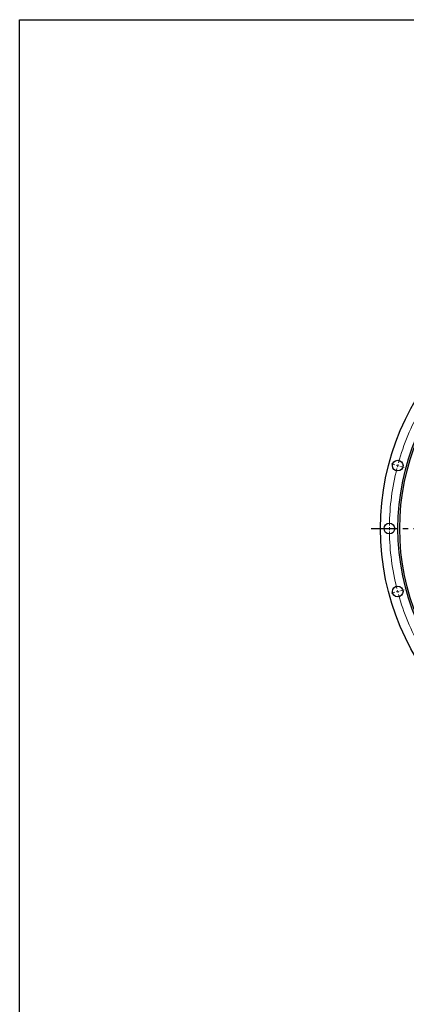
# Model space of a CAD drawing. Header units: millimetres. Extents: x 264 to 4141, y 5360 to 8860.
# Tile 5 of 13: x 264 to 916, y 7200 to 8860. Entities that reach past the tile are written whole.
import ezdxf

# ---------------------------------------------------------------- set-up
doc = ezdxf.new("R2010")
doc.units = ezdxf.units.MM
doc.header["$LTSCALE"] = 20
doc.linetypes.add('CENTER', pattern=[10.16, 6.35, -1.27, 1.27, -1.27])

msp = doc.modelspace()

# ---------------------------------------------------------------- linework, layer by layer
at = {"color": 0, "linetype": 'Continuous', "lineweight": 18}
for p, q in [((896.7, 8109.7), (890.5, 8111.4)), ((901.6, 8108.4), (899.1, 8109.1)), ((901.6, 8108.4), (904, 8107.8)), ((906.4, 8107.1), (912.7, 8105.4)), ((882.6, 8002.3), (876.1, 8002.3)), ((887.6, 8002.3), (885.1, 8002.3)), ((887.6, 8002.3), (890.1, 8002.3)), ((892.6, 8002.3), (899.1, 8002.3)), ((896.7, 7894.9), (890.5, 7893.2)), ((901.6, 7896.2), (899.1, 7895.5)), ((901.6, 7896.2), (904, 7896.8)), ((906.4, 7897.5), (912.7, 7899.2))]:
    msp.add_line(p, q, dxfattribs=at)
at = {"linetype": 'CENTER', "ltscale": 0.35}
msp.add_line((857, 8002.3), (1738.2, 8002.3), dxfattribs=at)
msp.add_lwpolyline([(263.8, 8860.5), (4140.7, 8860.5), (4140.7, 5359.6), (263.8, 5359.6)], close=True)
at = {"lineweight": 25}
for centre, radius in [((1297.6, 8002.3), 425), ((1297.6, 8002.3), 395.5), ((1297.6, 8002.3), 392.5), ((901.6, 8108.4), 9), ((887.6, 8002.3), 9), ((901.6, 7896.2), 9)]:
    msp.add_circle(centre, radius, dxfattribs=at)
at = {"color": 0, "linetype": 'Continuous', "lineweight": 18}
for start, end in [(150.6987, 164.3013), (165.6987, 179.3013), (165, 165.3494), (164.6506, 165), (179.6506, 180), (180, 180.3494), (180.6987, 194.3013), (194.6506, 195), (195, 195.3494), (195.6987, 209.3013)]:
    msp.add_arc((1297.6, 8002.3), 410, start, end, dxfattribs=at)

doc.saveas('drawing.dxf')
